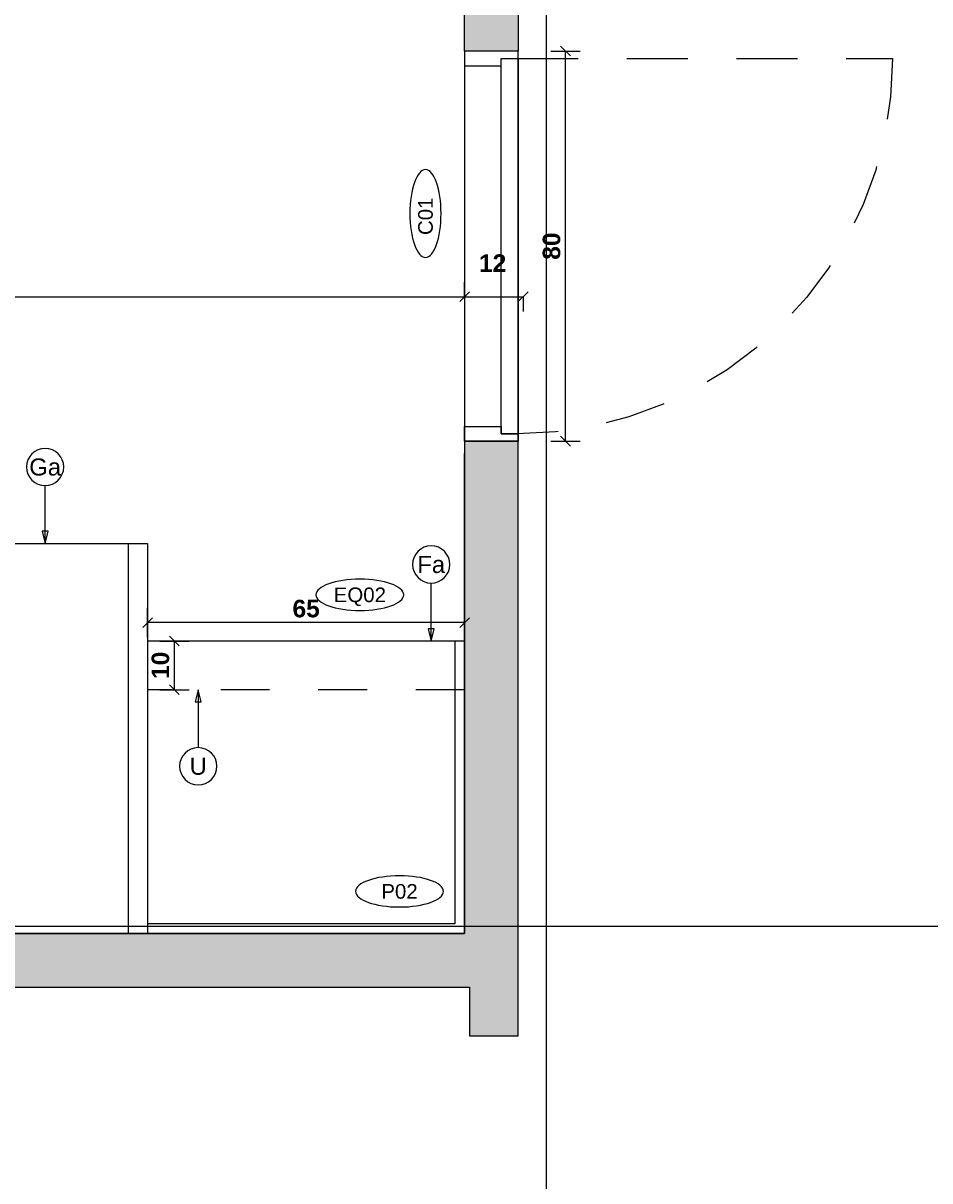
# Model space of a CAD drawing. Extents: x 1 to 126, y -14 to 17.
# Tile 18 of 131: x 26.29 to 28.14, y -2.83 to -0.46. Entities that reach past the tile are written whole.
import ezdxf
from ezdxf.enums import TextEntityAlignment as Align

# ---------------------------------------------------------------- set-up
doc = ezdxf.new("R2010")
doc.units = 0
doc.set_wipeout_variables(frame=1)
doc.header["$PDMODE"] = 3
doc.linetypes.add('A-AP-PMS-100-07$0$A-PE-CD8_2015-UNIDAD TIPO$0$HIDDEN2', pattern=[0.1875, 0.125, -0.0625])
doc.linetypes.add('HIDDEN2', pattern=[0.1875, 0.125, -0.0625])
for name, color, linetype in [('A-ABER', 1, 'Continuous'), ('A-ABER-SERV', 9, 'Continuous'), ('A-ALBA-1', 1, 'Continuous'), ('A-ANNO-PLANI @ 20', 1, 'Continuous'), ('A-ANNO-SIMB @ 20', 2, 'Continuous'), ('A-ANOT-COTA-ACUM', 1, 'Continuous'), ('A-ANOT-COTA-PARC', 1, 'Continuous'), ('A-AP-PMS-100-07$0$A-ALBA-1', 1, 'Continuous'), ('A-EQPM-FIJO', 1, 'Continuous'), ('A-MURO-HATC', 252, 'Continuous')]:
    doc.layers.add(name, color=color, linetype=linetype)
doc.layers.add('A-ALBA-4', color=2, linetype='Continuous', lineweight=25)
doc.styles.add('BIS-COTA', font='swissb.ttf')
doc.styles.add('BIS-COTA-ACUM', font='swissi.ttf', dxfattribs={"oblique": 20})
doc.styles.add('E5-100', font='micross.ttf')
doc.dimstyles.new('BIS-COTA-ACUM', dxfattribs={"dimscale": 0.9, "dimtxt": 0.0016, "dimasz": 0.001, "dimexe": 0.0035, "dimexo": 0, "dimgap": 0.0005, "dimtad": 1, "dimdec": 1, "dimlfac": 100, "dimrnd": 1, "dimzin": 9, "dimdsep": 46, "dimtxsty": 'BIS-COTA-ACUM', "dimblk1": 'MARK1', "dimblk2": 'MARK2', "dimsah": 1, "dimcen": 0, "dimclrd": 1, "dimclre": 256, "dimclrt": 256, "dimaunit": 1, "dimadec": 0, "dimazin": 0, "dimtfac": 1, "dimtdec": 1, "dimtix": 1, "dimtmove": 2, "dimatfit": 3, "dimldrblk": 'MARK1', "dimfxl": 1, "dimtolj": 1, "dimarcsym": 1})
doc.dimstyles.new('BIS-COTA-PARC', dxfattribs={"dimscale": 0, "dimtxt": 0.0018, "dimasz": 0.001, "dimexe": 0.0015, "dimexo": 0, "dimgap": 0.0005, "dimtad": 1, "dimdec": 0, "dimlfac": 100, "dimzin": 9, "dimdsep": 46, "dimtxsty": 'BIS-COTA', "dimblk": 'OBLIQUE', "dimcen": 2.5, "dimclrd": 256, "dimclre": 251, "dimclrt": 2, "dimadec": 1, "dimazin": 2, "dimtfac": 1, "dimtdec": 0, "dimtix": 1, "dimtmove": 2, "dimatfit": 3, "dimldrblk": 'DOT', "dimfxl": 0.0015, "dimfxlon": 1, "dimtolj": 1, "dimtzin": 0, "dimarcsym": 0})

# ---------------------------------------------------------------- blocks, each defined once
blk = doc.blocks.new('*U99')
for points in [[(-0.11, 0.8), (-0.11, 0.77), (-0.035, 0.77), (-0.035, 0.785), (0, 0.785), (0, 0.8), (-0.11, 0.8)], [(-0.11, 0), (-0.11, 0.03), (-0.035, 0.03), (-0.035, 0.015), (0, 0.015), (0, 0), (-0.11, 0)]]:
    blk.add_lwpolyline(points)
blk.add_lwpolyline([(-0.035, 0.015), (0, 0.015), (0, 0.785), (-0.035, 0.785)], close=True)
at = {"layer": 'A-ABER-SERV', "color": 9, "linetype": 'HIDDEN2'}
blk.add_line((-0.0023, 0.015), (0.7677, 0.015), dxfattribs=at)
blk.add_arc((-0.0023, 0.015), 0.77, 0, 90, dxfattribs=at)
blk = doc.blocks.new('E07')
for points in [[(-0.35, 0.0001), (0.25, 0.0001), (0.25, -0.7999), (-0.35, -0.7999)], [(0.21, -0.7999), (-0.31, -0.7999), (-0.31, 0), (0.21, 0)]]:
    blk.add_lwpolyline(points, close=True)
blk = doc.blocks.new('_Oblique')
at = {"color": 0, "lineweight": -2}
blk.add_line((-0.5, -0.5), (0.5, 0.5), dxfattribs=at)
blk = doc.blocks.new('*D272')
at = {"layer": 'A-ANOT-COTA-PARC', "color": 251, "lineweight": -2, "transparency": 16777216}
for p, q in [((25.1907, -0.9904), (25.1907, -1.0504)), ((27.1907, -1.0204), (27.1907, -0.9904))]:
    blk.add_line(p, q, dxfattribs=at)
at = {"layer": 'A-ANOT-COTA-PARC', "lineweight": -2, "transparency": 16777216}
blk.add_line((25.1907, -1.0204), (27.1907, -1.0204), dxfattribs=at)
at = {"layer": 'Defpoints', "color": 0, "transparency": 16777216}
for p in [(25.1907, -0.796), (27.1907, -1.0204), (27.1907, -1.0204)]:
    blk.add_point(p, dxfattribs=at)
at = {"layer": 'A-ANOT-COTA-PARC', "lineweight": -2, "transparency": 16777216, "xscale": 0.02, "yscale": 0.02, "zscale": 0.02, "rotation": 180}
blk.add_blockref('_Oblique', (25.1907, -1.0204), dxfattribs=at)
at = {"layer": 'A-ANOT-COTA-PARC', "lineweight": -2, "transparency": 16777216, "xscale": 0.02, "yscale": 0.02, "zscale": 0.02}
blk.add_blockref('_Oblique', (27.1907, -1.0204), dxfattribs=at)
at = {"layer": 'A-ANOT-COTA-PARC', "color": 2, "transparency": 16777216, "insert": (26.1907, -0.9919), "char_height": 0.036, "attachment_point": 5, "style": 'BIS-COTA'}
blk.add_mtext('\\A1;200', dxfattribs=at)
blk = doc.blocks.new('_Dot')
at = {"color": 0, "linetype": 'ByBlock', "lineweight": -2}
blk.add_line((-0.5, 0), (-1, 0), dxfattribs=at)
at = {"color": 0, "linetype": 'ByBlock', "const_width": 0.5}
blk.add_lwpolyline([(-0.25, 0, 1), (0.25, 0, 1)], format="xyb", close=True, dxfattribs=at)
blk = doc.blocks.new('*D273')
at = {"layer": 'A-ANOT-COTA-PARC', "color": 251, "lineweight": -2, "transparency": 16777216}
for p, q in [((27.1907, -1.0204), (27.1907, -1.0504)), ((27.3107, -1.0204), (27.3107, -1.0504))]:
    blk.add_line(p, q, dxfattribs=at)
at = {"layer": 'A-ANOT-COTA-PARC', "lineweight": -2, "transparency": 16777216}
blk.add_line((27.1907, -1.0204), (27.3107, -1.0204), dxfattribs=at)
at = {"layer": 'Defpoints', "color": 0, "transparency": 16777216}
for p in [(27.1907, -1.0204), (27.3107, -1.0204), (27.3107, -1.0204)]:
    blk.add_point(p, dxfattribs=at)
at = {"layer": 'A-ANOT-COTA-PARC', "lineweight": -2, "transparency": 16777216, "xscale": 0.02, "yscale": 0.02, "zscale": 0.02, "rotation": 180}
blk.add_blockref('_Oblique', (27.1907, -1.0204), dxfattribs=at)
at = {"layer": 'A-ANOT-COTA-PARC', "lineweight": -2, "transparency": 16777216, "xscale": 0.02, "yscale": 0.02, "zscale": 0.02}
blk.add_blockref('_Oblique', (27.3107, -1.0204), dxfattribs=at)
at = {"layer": 'A-ANOT-COTA-PARC', "color": 2, "transparency": 16777216, "insert": (27.2481, -0.9514), "char_height": 0.036, "attachment_point": 5, "style": 'BIS-COTA'}
blk.add_mtext('\\A1;12', dxfattribs=at)
blk = doc.blocks.new('*D278')
at = {"layer": 'A-ANOT-COTA-PARC', "color": 251, "lineweight": -2, "transparency": 16777216}
for p, q in [((27.3676, -0.5165), (27.4276, -0.5165)), ((27.3676, -1.3165), (27.4276, -1.3165))]:
    blk.add_line(p, q, dxfattribs=at)
at = {"layer": 'A-ANOT-COTA-PARC', "lineweight": -2, "transparency": 16777216}
blk.add_line((27.3976, -1.3165), (27.3976, -0.5165), dxfattribs=at)
at = {"layer": 'Defpoints', "color": 0, "transparency": 16777216}
for p in [(27.3107, -0.5165), (27.3976, -0.5165), (27.3107, -1.3165)]:
    blk.add_point(p, dxfattribs=at)
at = {"layer": 'A-ANOT-COTA-PARC', "lineweight": -2, "transparency": 16777216, "xscale": 0.02, "yscale": 0.02, "zscale": 0.02}
for p, rotation in [((27.3976, -0.5165), 90), ((27.3976, -1.3165), 270)]:
    blk.add_blockref('_Oblique', p, dxfattribs=dict(at, rotation=rotation))
at = {"layer": 'A-ANOT-COTA-PARC', "color": 2, "transparency": 16777216, "insert": (27.3691, -0.9165), "char_height": 0.036, "attachment_point": 5, "rotation": 90, "style": 'BIS-COTA'}
blk.add_mtext('\\A1;80', dxfattribs=at)
blk = doc.blocks.new('CCA-PLANI1')
blk.add_wipeout([(0.225, 0), (0.2186, -0.0189), (0.2045, -0.0333), (0.1875, -0.0442), (0.1691, -0.0528), (0.15, -0.0596), (0.1305, -0.0652), (0.1108, -0.0696), (0.0908, -0.0732), (0.0708, -0.0759), (0.0506, -0.078), (0.0304, -0.0793), (0.0101, -0.0799), (-0.0101, -0.0799), (-0.0304, -0.0793), (-0.0506, -0.078), (-0.0708, -0.0759), (-0.0908, -0.0732), (-0.1108, -0.0696), (-0.1305, -0.0652), (-0.15, -0.0596), (-0.1691, -0.0528), (-0.1875, -0.0442), (-0.2045, -0.0333), (-0.2186, -0.0189), (-0.225, 0), (-0.2186, 0.0189), (-0.2045, 0.0333), (-0.1875, 0.0442), (-0.1691, 0.0528), (-0.15, 0.0596), (-0.1305, 0.0652), (-0.1108, 0.0696), (-0.0908, 0.0732), (-0.0708, 0.0759), (-0.0506, 0.078), (-0.0304, 0.0793), (-0.0101, 0.0799), (0.0101, 0.0799), (0.0304, 0.0793), (0.0506, 0.078), (0.0708, 0.0759), (0.0908, 0.0732), (0.1108, 0.0696), (0.1305, 0.0652), (0.15, 0.0596), (0.1691, 0.0528), (0.1875, 0.0442), (0.2045, 0.0333), (0.2186, 0.0189)])
blk.add_ellipse((0, 0), major_axis=(-0.225, 0), ratio=0.355556, start_param=-3.141592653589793, end_param=3.141592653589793)
at = {"color": 2, "style": 'E5-100'}
blk.add_attdef('TIPO', text='', height=0.075, rotation=360, dxfattribs=at).set_placement((0, 0), align=Align.MIDDLE_CENTER)
blk = doc.blocks.new('*U55')
blk.add_lwpolyline([(0, -0.00785), (-0.00031, -0.0066), (0.00031, -0.0066)], close=True)
blk.add_wipeout([(0, -0.00191), (0.0003, -0.00189), (0.00059, -0.00182), (0.00087, -0.0017), (0.00112, -0.00155), (0.00135, -0.00135), (0.00155, -0.00112), (0.0017, -0.00087), (0.00182, -0.00059), (0.00189, -0.0003), (0.00191, 0), (0.00189, 0.0003), (0.00182, 0.00059), (0.0017, 0.00087), (0.00155, 0.00112), (0.00135, 0.00135), (0.00112, 0.00155), (0.00087, 0.0017), (0.00059, 0.00182), (0.0003, 0.00189), (0, 0.00191), (-0.0003, 0.00189), (-0.00059, 0.00182), (-0.00087, 0.0017), (-0.00112, 0.00155), (-0.00135, 0.00135), (-0.00155, 0.00112), (-0.0017, 0.00087), (-0.00182, 0.00059), (-0.00189, 0.0003), (-0.00191, 0), (-0.00189, -0.0003), (-0.00182, -0.00059), (-0.0017, -0.00087), (-0.00155, -0.00112), (-0.00135, -0.00135), (-0.00112, -0.00155), (-0.00087, -0.0017), (-0.00059, -0.00182), (-0.0003, -0.00189)])
at = {"linetype": 'Continuous'}
blk.add_line((0, -0.00785), (0, -0.00191), dxfattribs=at)
blk.add_circle((0, 0), 0.00191)
at = {"color": 1, "linetype": 'Continuous', "style": 'E5-100'}
blk.add_attdef('LETRA', text='', height=0.00175, dxfattribs=at).set_placement((0, 0), align=Align.MIDDLE_CENTER)
blk = doc.blocks.new('*D206')
at = {"layer": 'A-ANOT-COTA-ACUM', "lineweight": -2, "transparency": 16777216}
for p, q in [((25.4435, -1.5251), (25.4435, -1.3966)), ((25.3907, -1.5365), (25.4435, -1.5251)), ((25.3907, -1.5765), (25.3907, -1.5365))]:
    blk.add_line(p, q, dxfattribs=at)
at = {"layer": 'Defpoints', "color": 0, "transparency": 16777216}
for p in [(27.1907, 1.5735), (25.4435, -1.4851), (25.3907, -1.5765)]:
    blk.add_point(p, dxfattribs=at)
at = {"layer": 'A-ANOT-COTA-ACUM', "transparency": 16777216, "insert": (25.4171, -1.4358), "char_height": 0.032, "attachment_point": 5, "rotation": 90, "style": 'BIS-COTA-ACUM'}
blk.add_mtext('\\A1;180', dxfattribs=at)
blk = doc.blocks.new('MARK1')
at = {"color": 0}
for p, q in [((1, 0), (-1, 0)), ((0, 1.5), (0, -1.5))]:
    blk.add_line(p, q, dxfattribs=at)
blk.add_lwpolyline([(0.5, 0.5), (-0.5, -0.5)], dxfattribs=at)
blk = doc.blocks.new('MARK2')
at = {"color": 0}
for p, q in [((1, 0), (-1, 0)), ((0, 1.5), (0, -1.5))]:
    blk.add_line(p, q, dxfattribs=at)
blk.add_lwpolyline([(0.5, 0.5), (-0.5, -0.5)], dxfattribs=at)
blk = doc.blocks.new('*D207')
at = {"layer": 'A-ANOT-COTA-ACUM', "lineweight": -2, "transparency": 16777216}
for p, q in [((25.3907, -1.5765), (25.4307, -1.5765)), ((25.4307, -1.5765), (25.4439, -1.6289)), ((25.4439, -1.6289), (25.5767, -1.6289))]:
    blk.add_line(p, q, dxfattribs=at)
at = {"layer": 'Defpoints', "color": 0, "transparency": 16777216}
for p in [(27.1907, 1.5735), (25.3907, -1.5765), (25.4839, -1.6289)]:
    blk.add_point(p, dxfattribs=at)
at = {"layer": 'A-ANOT-COTA-ACUM', "transparency": 16777216, "insert": (25.5353, -1.6025), "char_height": 0.032, "attachment_point": 5, "style": 'BIS-COTA-ACUM'}
blk.add_mtext('\\A1;315', dxfattribs=at)
blk = doc.blocks.new('*U53')
blk.add_lwpolyline([(0, 0.00785), (0.00031, 0.0066), (-0.00031, 0.0066)], close=True)
blk.add_wipeout([(0, -0.00191), (0.0003, -0.00189), (0.00059, -0.00182), (0.00087, -0.0017), (0.00112, -0.00155), (0.00135, -0.00135), (0.00155, -0.00112), (0.0017, -0.00087), (0.00182, -0.00059), (0.00189, -0.0003), (0.00191, 0), (0.00189, 0.0003), (0.00182, 0.00059), (0.0017, 0.00087), (0.00155, 0.00112), (0.00135, 0.00135), (0.00112, 0.00155), (0.00087, 0.0017), (0.00059, 0.00182), (0.0003, 0.00189), (0, 0.00191), (-0.0003, 0.00189), (-0.00059, 0.00182), (-0.00087, 0.0017), (-0.00112, 0.00155), (-0.00135, 0.00135), (-0.00155, 0.00112), (-0.0017, 0.00087), (-0.00182, 0.00059), (-0.00189, 0.0003), (-0.00191, 0), (-0.00189, -0.0003), (-0.00182, -0.00059), (-0.0017, -0.00087), (-0.00155, -0.00112), (-0.00135, -0.00135), (-0.00112, -0.00155), (-0.00087, -0.0017), (-0.00059, -0.00182), (-0.0003, -0.00189)])
at = {"linetype": 'Continuous'}
blk.add_line((0, 0.00785), (0, 0.00191), dxfattribs=at)
blk.add_circle((0, 0), 0.00191)
at = {"color": 1, "linetype": 'Continuous', "style": 'E5-100'}
blk.add_attdef('LETRA', text='', height=0.00175, dxfattribs=at).set_placement((0, 0), align=Align.MIDDLE_CENTER)
blk = doc.blocks.new('*D222')
at = {"layer": 'A-ANOT-COTA-PARC', "color": 251, "lineweight": -2, "transparency": 16777216}
for p, q in [((26.5655, -1.7265), (26.6255, -1.7265)), ((26.5655, -1.8264), (26.6255, -1.8264))]:
    blk.add_line(p, q, dxfattribs=at)
at = {"layer": 'A-ANOT-COTA-PARC', "lineweight": -2, "transparency": 16777216}
blk.add_line((26.5955, -1.8264), (26.5955, -1.7265), dxfattribs=at)
at = {"layer": 'Defpoints', "color": 0, "transparency": 16777216}
for p in [(26.5407, -1.7265), (26.5955, -1.7265), (26.5407, -1.8264)]:
    blk.add_point(p, dxfattribs=at)
at = {"layer": 'A-ANOT-COTA-PARC', "lineweight": -2, "transparency": 16777216, "xscale": 0.02, "yscale": 0.02, "zscale": 0.02}
for p, rotation in [((26.5955, -1.7265), 90), ((26.5955, -1.8264), 270)]:
    blk.add_blockref('_Oblique', p, dxfattribs=dict(at, rotation=rotation))
at = {"layer": 'A-ANOT-COTA-PARC', "color": 2, "transparency": 16777216, "insert": (26.567, -1.7764), "char_height": 0.036, "attachment_point": 5, "rotation": 90, "style": 'BIS-COTA'}
blk.add_mtext('\\A1;10', dxfattribs=at)
blk = doc.blocks.new('*D223')
at = {"layer": 'A-ANOT-COTA-PARC', "color": 251, "lineweight": -2, "transparency": 16777216}
for p, q in [((26.5407, -1.7187), (26.5407, -1.6587)), ((27.1907, -1.7187), (27.1907, -1.6587))]:
    blk.add_line(p, q, dxfattribs=at)
at = {"layer": 'A-ANOT-COTA-PARC', "lineweight": -2, "transparency": 16777216}
blk.add_line((27.1907, -1.6887), (26.5407, -1.6887), dxfattribs=at)
at = {"layer": 'Defpoints', "color": 0, "transparency": 16777216}
for p in [(26.5407, -1.6887), (26.5407, -1.7265), (27.1907, -1.7265)]:
    blk.add_point(p, dxfattribs=at)
at = {"layer": 'A-ANOT-COTA-PARC', "lineweight": -2, "transparency": 16777216, "xscale": 0.02, "yscale": 0.02, "zscale": 0.02, "rotation": 180}
blk.add_blockref('_Oblique', (26.5407, -1.6887), dxfattribs=at)
at = {"layer": 'A-ANOT-COTA-PARC', "lineweight": -2, "transparency": 16777216, "xscale": 0.02, "yscale": 0.02, "zscale": 0.02}
blk.add_blockref('_Oblique', (27.1907, -1.6887), dxfattribs=at)
at = {"layer": 'A-ANOT-COTA-PARC', "color": 2, "transparency": 16777216, "insert": (26.8657, -1.6602), "char_height": 0.036, "attachment_point": 5, "style": 'BIS-COTA'}
blk.add_mtext('\\A1;65', dxfattribs=at)
blk = doc.blocks.new('*D321')
at = {"layer": 'A-ANOT-COTA-ACUM', "lineweight": -2, "transparency": 16777216}
blk.add_line((25.5657, -4.4939), (25.4213, -4.4939), dxfattribs=at)
at = {"layer": 'Defpoints', "color": 0, "transparency": 16777216}
for p in [(27.3007, 1.8885), (25.4905, -4.4939), (25.5657, -4.4939)]:
    blk.add_point(p, dxfattribs=at)
at = {"layer": 'A-ANOT-COTA-ACUM', "transparency": 16777216, "insert": (25.4509, -4.5204), "char_height": 0.032, "attachment_point": 5, "rotation": 180, "style": 'BIS-COTA-ACUM'}
blk.add_mtext('\\A1;40', dxfattribs=at)

msp = doc.modelspace()

# ---------------------------------------------------------------- hatches: boundary and pattern name
at = {"layer": 'A-MURO-HATC'}
h = msp.add_hatch(color=256, dxfattribs=at)
h.dxf.hatch_style = 1
h.paths.add_polyline_path([(27.3007, 1.8885), (27.3007, -0.5165), (27.1907, -0.5165), (27.1907, 1.5735), (25.1907, 1.5735), (25.1907, -0.5165), (25.0807, -0.5165), (25.0807, 1.8885)])
h = msp.add_hatch(color=256, dxfattribs=at)
h.dxf.hatch_style = 1
h.paths.add_polyline_path([(25.1807, -2.5365), (25.1807, -2.4365), (27.2007, -2.4365), (27.2007, -2.5365), (27.3007, -2.5365), (27.3007, -1.3165), (27.1907, -1.3165), (27.1907, -2.3265), (25.1907, -2.3265), (25.1907, -1.3165), (25.0807, -1.3165), (25.0807, -2.5365)])

# ---------------------------------------------------------------- linework, layer by layer
at = {"layer": 'A-ALBA-1'}
msp.add_lwpolyline([(27.1907, -1.3165), (27.3007, -1.3165), (27.3007, -0.5165), (27.1907, -0.5165)], close=True, dxfattribs=at)
at = {"layer": 'A-ALBA-4', "color": 1}
msp.add_line((27.3586, -3.6235), (27.3586, -0.1244), dxfattribs=at)
at = {"layer": 'A-ALBA-4'}
for points in [[(27.3007, 1.8885), (27.3007, -0.5165), (27.1907, -0.5165), (27.1907, 1.5735), (25.1907, 1.5735), (25.1907, -0.5165), (25.0807, -0.5165), (25.0807, 1.8885)], [(25.1807, -2.5365), (25.1807, -2.4365), (27.2007, -2.4365), (27.2007, -2.5365), (27.3007, -2.5365), (27.3007, -1.3165), (27.1907, -1.3165), (27.1907, -2.3265), (25.1907, -2.3265), (25.1907, -1.3165), (25.0807, -1.3165), (25.0807, -2.5365)]]:
    msp.add_lwpolyline(points, close=True, dxfattribs=at)
at = {"layer": 'A-ALBA-4', "color": 1}
msp.add_lwpolyline([(22.7826, -2.3115), (29.5141, -2.3115)], dxfattribs=at)
at = {"layer": 'A-AP-PMS-100-07$0$A-ALBA-1', "linetype": 'A-AP-PMS-100-07$0$A-PE-CD8_2015-UNIDAD TIPO$0$HIDDEN2', "ltscale": 0.25}
msp.add_line((27.1907, -1.8264), (26.5407, -1.8264), dxfattribs=at)
at = {"layer": 'A-EQPM-FIJO'}
msp.add_lwpolyline([(27.1907, -1.7265), (26.5407, -1.7265), (26.5407, -2.3265), (27.1907, -2.3265)], close=True, dxfattribs=at)

# ---------------------------------------------------------------- block references
at = {"layer": 'A-ABER', "xscale": -1, "rotation": 180}
msp.add_blockref('*U99', (27.3007, -0.5165), dxfattribs=at)
at = {"layer": 'A-EQPM-FIJO', "rotation": 179.9999999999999}
msp.add_blockref('E07', (26.1907, -2.3263), dxfattribs=at)

# ---------------------------------------------------------------- dimensions: what is measured, and where the dimension line sits
at = {"layer": 'A-ANOT-COTA-PARC'}
for base, p1, p2, angle, picture, middle in [((27.3976, -0.5165), (27.3107, -1.3165), (27.3107, -0.5165), 90, '*D278', (27.3691, -0.9165)), ((27.1907, -1.0204), (25.1907, -0.796), (27.1907, -1.0204), 180, '*D272', (26.1907, -0.9919))]:
    dim = msp.add_linear_dim(base=base, p1=p1, p2=p2, angle=angle, dimstyle='BIS-COTA-PARC', override={"dimscale": 0, "dimtix": 1, "dimtofl": 1, "dimtmove": 2, "dimatfit": 3}, dxfattribs=at)
    dim.commit()
    dim.dimension.update_dxf_attribs({"geometry": picture, "text_midpoint": middle})
dim = msp.add_linear_dim(base=(27.3107, -1.0204), p1=(27.1907, -1.0204), p2=(27.3107, -1.0204), angle=180, dimstyle='BIS-COTA-PARC', override={"dimscale": 0, "dimtix": 1, "dimtofl": 1, "dimtmove": 2, "dimatfit": 3}, dxfattribs=at)
dim.commit()
dim.dimension.update_dxf_attribs({"geometry": '*D273', "text_midpoint": (27.2481, -0.9794), "dimtype": 160})

# ---------------------------------------------------------------- next in the draw order: block references
at = {"layer": 'A-ANNO-PLANI @ 20'}
ref = msp.add_blockref('CCA-PLANI1', (27.1104, -0.8497), dxfattribs=dict(at, xscale=-0.400175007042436, yscale=0.400175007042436, zscale=0.400175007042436, rotation=269.9999999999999))
ref.add_attrib('TIPO', 'C01', dxfattribs={"layer": '0', "color": 2, "height": 0.03001, "rotation": 270, "style": 'E5-100', "text_generation_flag": 6}).set_placement((27.1104, -0.8553), align=Align.MIDDLE_CENTER)
at = {"layer": 'A-ANNO-SIMB @ 20', "linetype": 'Continuous'}
ref = msp.add_blockref('*U55', (26.3305, -1.3695), dxfattribs=dict(at, xscale=-20, yscale=20, zscale=20, rotation=359.9999999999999))
ref.add_attrib('LETRA', 'Ga', dxfattribs={"layer": '0', "color": 1, "linetype": 'Continuous', "height": 0.035, "rotation": 360, "style": 'E5-100'}).set_placement((26.3305, -1.3695), align=Align.MIDDLE_CENTER)
ref = msp.add_blockref('*U55', (27.1222, -1.5695), dxfattribs=dict(at, xscale=-20, yscale=20, zscale=20, rotation=359.9999999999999))
ref.add_attrib('LETRA', 'Fa', dxfattribs={"layer": '0', "color": 1, "linetype": 'Continuous', "height": 0.035, "rotation": 360, "style": 'E5-100'}).set_placement((27.1222, -1.5695), align=Align.MIDDLE_CENTER)

# ---------------------------------------------------------------- next in the draw order: linework, layer by layer
at = {"layer": 'A-EQPM-FIJO'}
msp.add_lwpolyline([(27.1907, -1.7265), (27.1807, -1.7265), (27.1707, -1.7265), (27.1707, -2.3065), (26.5407, -2.3065), (26.5407, -2.3265)], dxfattribs=at)

# ---------------------------------------------------------------- next in the draw order: dimensions: what is measured, and where the dimension line sits
at = {"layer": 'A-ANOT-COTA-ACUM'}
for offset, dtype, picture, middle in [((0.0528, 0.0914), 1, '*D206', (25.4171, -1.4358)), ((0.0932, -0.0525), 0, '*D207', (25.5353, -1.6025))]:
    dim = msp.add_ordinate_dim(feature_location=(25.3907, -1.5765), offset=offset, dtype=dtype, origin=(27.1907, 1.5735), dimstyle='BIS-COTA-ACUM', override={"dimscale": 0, "dimtix": 1, "dimtofl": 1, "dimtmove": 2, "dimatfit": 3}, dxfattribs=at)
    dim.commit()
    dim.dimension.update_dxf_attribs({"geometry": picture, "text_midpoint": middle})

# ---------------------------------------------------------------- next in the draw order: block references
at = {"layer": 'A-ANNO-PLANI @ 20'}
ref = msp.add_blockref('CCA-PLANI1', (26.9759, -1.6318), dxfattribs=dict(at, xscale=-0.400175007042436, yscale=0.400175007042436, zscale=0.400175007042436, rotation=359.9999999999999))
ref.add_attrib('TIPO', 'EQ02', dxfattribs={"layer": '0', "color": 2, "height": 0.03001, "rotation": 180, "style": 'E5-100', "text_generation_flag": 6}).set_placement((26.9759, -1.6318), align=Align.MIDDLE_CENTER)
at = {"layer": 'A-ANNO-SIMB @ 20', "linetype": 'Continuous'}
ref = msp.add_blockref('*U53', (26.6444, -1.9834), dxfattribs=dict(at, xscale=-20, yscale=20, zscale=20, rotation=359.9999999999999))
ref.add_attrib('LETRA', 'U', dxfattribs={"layer": '0', "color": 1, "linetype": 'Continuous', "height": 0.035, "rotation": 360, "style": 'E5-100'}).set_placement((26.6444, -1.9834), align=Align.MIDDLE_CENTER)

# ---------------------------------------------------------------- next in the draw order: linework, layer by layer
at = {"layer": 'A-ALBA-1'}
msp.add_lwpolyline([(25.1907, -1.3417), (25.1907, -2.3265), (27.1907, -2.3265), (27.1907, -1.3417)], dxfattribs=at)

# ---------------------------------------------------------------- next in the draw order: dimensions: what is measured, and where the dimension line sits
at = {"layer": 'A-ANOT-COTA-PARC'}
for base, p1, angle, picture, middle in [((26.5407, -1.6887), (27.1907, -1.7265), 180, '*D223', (26.8657, -1.6602)), ((26.5955, -1.7265), (26.5407, -1.8264), 90, '*D222', (26.567, -1.7764))]:
    dim = msp.add_linear_dim(base=base, p1=p1, p2=(26.5407, -1.7265), angle=angle, dimstyle='BIS-COTA-PARC', override={"dimscale": 0, "dimtix": 1, "dimtofl": 1, "dimtmove": 2, "dimatfit": 3}, dxfattribs=at)
    dim.commit()
    dim.dimension.update_dxf_attribs({"geometry": picture, "text_midpoint": middle})

# ---------------------------------------------------------------- next in the draw order: block references
at = {"layer": 'A-ANNO-PLANI @ 20'}
ref = msp.add_blockref('CCA-PLANI1', (27.0572, -2.2401), dxfattribs=dict(at, xscale=-0.400175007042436, yscale=0.400175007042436, zscale=0.400175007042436, rotation=359.9999999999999))
ref.add_attrib('TIPO', 'P02', dxfattribs={"layer": '0', "color": 2, "height": 0.03001, "rotation": 180, "style": 'E5-100', "text_generation_flag": 6}).set_placement((27.0572, -2.2401), align=Align.MIDDLE_CENTER)

# ---------------------------------------------------------------- next in the draw order: dimensions: what is measured, and where the dimension line sits
at = {"layer": 'A-ANOT-COTA-ACUM'}
dim = msp.add_ordinate_dim(feature_location=(25.5657, -4.4939), offset=(-0.0752, 0), dtype=0, origin=(27.3007, 1.8885), text='40', dimstyle='BIS-COTA-ACUM', override={"dimscale": 0, "dimtix": 1, "dimtofl": 1, "dimtmove": 2, "dimatfit": 3}, dxfattribs=at)
dim.commit()
dim.dimension.update_dxf_attribs({"geometry": '*D321', "text_midpoint": (25.4509, -4.5204)})

doc.saveas('drawing.dxf')
